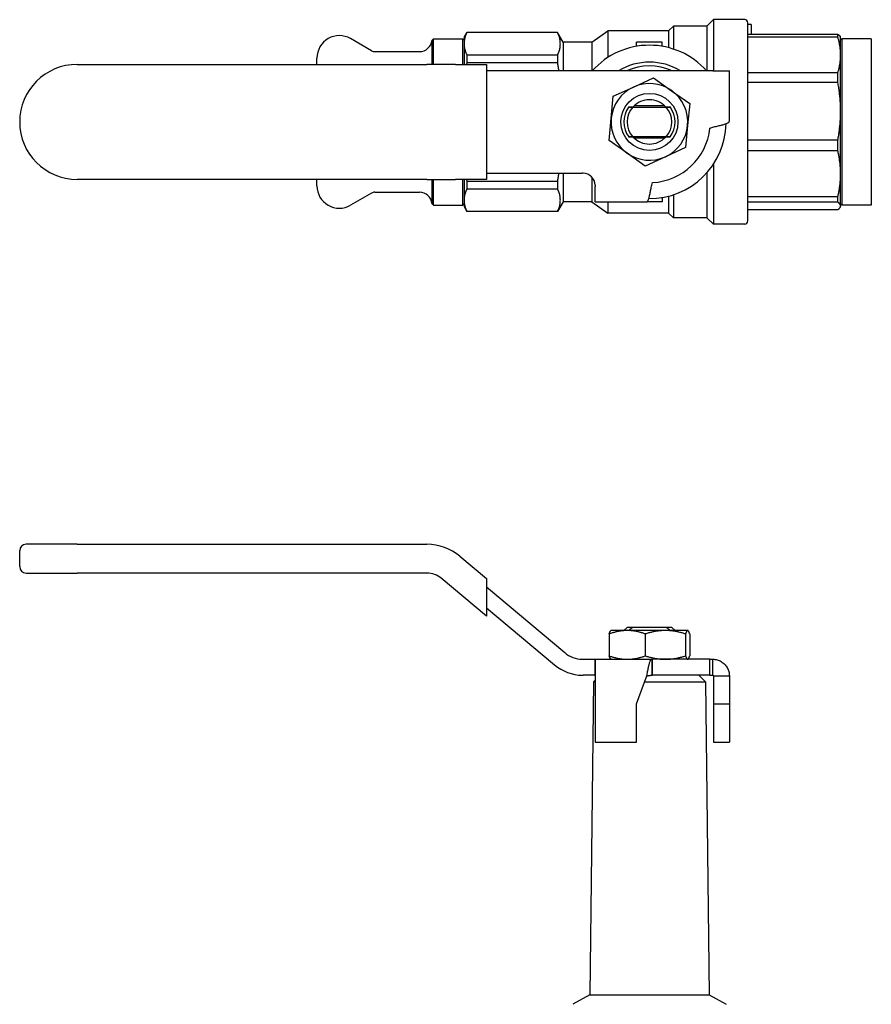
# Model space of a CAD drawing. Header units: millimetres. Extents: x 72 to 3756, y 31 to 364.
# Tile 2 of 3: x 228 to 361, y 210 to 364. Entities that reach past the tile are written whole.
import ezdxf

# ---------------------------------------------------------------- set-up
doc = ezdxf.new("R2010")
doc.units = ezdxf.units.MM
doc.layers.add('DETAIL', color=2, linetype='Continuous')

msp = doc.modelspace()

# ---------------------------------------------------------------- linework, layer by layer
at = {"layer": 'DETAIL'}
for p, q in [((335.63, 363.14), (336.63, 364.14)), ((336.63, 364.14), (336.63, 356.14)), ((341.53, 364.14), (336.63, 364.14)), ((342.03, 332.64), (342.03, 363.64)), ((297.63, 361.39), (298.06, 362.14)), ((298.06, 362.14), (298.06, 362.11)), ((312.26, 362.14), (298.06, 362.14)), ((312.26, 362.11), (298.06, 362.11)), ((312.26, 362.14), (312.26, 362.11)), ((313.13, 360.64), (312.26, 362.14)), ((317.63, 360.64), (320.13, 362.39)), ((320.13, 362.39), (320.13, 358.22)), ((329.63, 362.39), (320.13, 362.39)), ((329.63, 362.39), (330.38, 363.14)), ((329.63, 362.39), (329.63, 359.75)), ((330.38, 363.14), (330.38, 359.53)), ((335.63, 363.14), (330.38, 363.14)), ((335.63, 363.14), (335.63, 356.14)), ((342.53, 363.4), (342.03, 363.4)), ((342.53, 363.4), (342.53, 361.85)), ((283.17, 359.27), (279.88, 361.17)), ((292.63, 360.94), (292.83, 361.14)), ((292.63, 357.14), (292.63, 360.94)), ((292.83, 357.14), (292.83, 361.14)), ((292.83, 361.14), (297.43, 361.14)), ((297.43, 357.14), (297.43, 361.14)), ((297.63, 360.94), (297.43, 361.14)), ((297.63, 361.39), (297.63, 360.38)), ((313.13, 360.64), (313.13, 356.14)), ((317.63, 360.64), (313.13, 360.64)), ((317.63, 360.64), (317.63, 356.14)), ((324.63, 359.97), (324.63, 360.64)), ((328.63, 360.64), (324.63, 360.64)), ((328.63, 359.97), (328.63, 360.64)), ((342.03, 361.85), (356.1, 361.85)), ((356.1, 361.38), (342.03, 361.38)), ((356.1, 361.38), (356.1, 361.85)), ((356.53, 361.39), (356.47, 361.49)), ((356.53, 358.61), (356.53, 361.39)), ((356.53, 360.94), (356.73, 361.14)), ((356.73, 361.14), (356.73, 335.14)), ((361.33, 361.14), (356.73, 361.14)), ((361.33, 361.14), (361.33, 335.14)), ((283.67, 359.14), (290.64, 359.14)), ((297.63, 360.38), (297.63, 357.14)), ((274.63, 357.14), (274.63, 358.14)), ((298.06, 358.65), (312.26, 358.65)), ((298.06, 358.65), (298.06, 357.38)), ((312.26, 358.65), (312.26, 357.38)), ((356.53, 349.81), (356.53, 358.61)), ((237.13, 357.14), (291.82, 357.14)), ((296.32, 357.14), (291.82, 357.14)), ((296.32, 357.14), (301.13, 357.14)), ((312.26, 357.38), (298.06, 357.38)), ((301.13, 357.14), (301.13, 356.14)), ((313.38, 356.14), (301.13, 356.14)), ((301.13, 356.14), (301.13, 340.14)), ((316.27, 356.14), (313.38, 356.14)), ((336.53, 356.14), (316.27, 356.14)), ((336.53, 356.14), (339.13, 356.14)), ((339.13, 348.24), (339.13, 356.14)), ((324.13, 353.59), (327.28, 355.03)), ((327.28, 355.03), (330.1, 353.03)), ((342.03, 355.85), (356.1, 355.85)), ((356.1, 354.29), (356.1, 355.85)), ((320.98, 352.15), (324.13, 353.59)), ((330.1, 353.03), (332.93, 351.02)), ((356.1, 354.29), (342.03, 354.29)), ((320.66, 348.7), (320.98, 352.15)), ((323.39, 350.49), (323.38, 350.47)), ((324.01, 350.46), (329.25, 350.46)), ((329.02, 350.64), (324.24, 350.64)), ((329.88, 350.47), (329.87, 350.49)), ((332.93, 351.02), (332.6, 347.57)), ((356.53, 340.03), (356.53, 349.81)), ((320.33, 345.25), (320.66, 348.7)), ((332.6, 347.57), (332.28, 344.12)), ((336.08, 347.14), (336.53, 347.33)), ((323.15, 343.24), (320.33, 345.25)), ((323.38, 345.8), (323.39, 345.79)), ((329.25, 345.81), (324.01, 345.81)), ((324.24, 345.64), (329.02, 345.64)), ((329.87, 345.79), (329.88, 345.8)), ((342.03, 345.33), (356.1, 345.33)), ((356.1, 343.6), (356.1, 345.33)), ((332.28, 344.12), (329.13, 342.68)), ((356.1, 343.6), (342.03, 343.6)), ((325.98, 341.24), (323.15, 343.24)), ((329.13, 342.68), (325.98, 341.24)), ((336.63, 341.5), (336.63, 332.14)), ((291.82, 339.14), (237.13, 339.14)), ((274.63, 338.14), (274.63, 339.14)), ((291.82, 339.14), (296.32, 339.14)), ((292.63, 335.34), (292.63, 339.14)), ((292.83, 335.14), (292.83, 339.14)), ((301.13, 339.14), (296.32, 339.14)), ((297.43, 335.14), (297.43, 339.14)), ((297.63, 339.14), (297.63, 335.89)), ((301.13, 340.14), (313.38, 340.14)), ((301.13, 340.14), (301.13, 339.14)), ((313.13, 340.14), (313.13, 335.64)), ((313.38, 340.14), (316.13, 340.14)), ((317.63, 339.46), (317.63, 335.64)), ((335.63, 340.2), (335.63, 333.14)), ((356.53, 334.99), (356.53, 340.03)), ((298.06, 338.89), (312.26, 338.89)), ((298.06, 338.89), (298.06, 337.62)), ((312.26, 337.62), (298.06, 337.62)), ((312.26, 338.89), (312.26, 337.62)), ((318.13, 335.64), (318.13, 338.04)), ((326.98, 338.24), (327.13, 338.65)), ((283.17, 337), (279.88, 335.1)), ((283.67, 337.14), (290.64, 337.14)), ((297.63, 335.89), (297.63, 334.89)), ((328.63, 336.3), (328.63, 335.64)), ((329.63, 336.52), (329.63, 333.89)), ((330.38, 336.74), (330.38, 333.14)), ((342.03, 336.45), (356.1, 336.45)), ((356.1, 335.56), (356.1, 336.45)), ((292.63, 335.34), (292.83, 335.14)), ((292.83, 335.14), (297.43, 335.14)), ((297.63, 335.34), (297.43, 335.14)), ((297.63, 334.89), (298.06, 334.14)), ((313.13, 335.64), (312.26, 334.14)), ((317.63, 335.64), (313.13, 335.64)), ((317.63, 335.64), (320.13, 333.89)), ((318.13, 335.64), (326.22, 335.64)), ((320.13, 335.64), (320.13, 333.89)), ((328.63, 335.64), (326.22, 335.64)), ((356.1, 335.56), (342.03, 335.56)), ((342.03, 334.42), (356.1, 334.42)), ((356.53, 334.89), (356.47, 334.78)), ((356.53, 335.34), (356.73, 335.14)), ((356.53, 334.89), (356.53, 334.99)), ((361.33, 335.14), (356.73, 335.14)), ((298.06, 334.16), (312.26, 334.16)), ((298.06, 334.16), (298.06, 334.14)), ((312.26, 334.14), (298.06, 334.14)), ((312.26, 334.16), (312.26, 334.14)), ((329.63, 333.89), (320.13, 333.89)), ((329.63, 333.89), (330.38, 333.14)), ((335.63, 333.14), (330.38, 333.14)), ((335.63, 333.14), (336.63, 332.14)), ((341.53, 332.14), (336.63, 332.14)), ((237.13, 282.06), (229.13, 282.06)), ((237.13, 282.06), (291.82, 282.06)), ((228.13, 278.56), (228.13, 281.06)), ((296.96, 280.19), (301.13, 276.7)), ((229.13, 277.56), (237.13, 277.56)), ((291.82, 277.56), (237.13, 277.56)), ((301.13, 270.82), (294.07, 276.75)), ((301.13, 276.7), (301.13, 275.39)), ((301.13, 275.39), (313.38, 265.12)), ((301.13, 275.39), (301.13, 272.13)), ((301.13, 272.13), (311.77, 263.2)), ((301.13, 272.13), (301.13, 270.82)), ((320.63, 268.56), (320.6, 268.55)), ((323.15, 268.56), (320.63, 268.56)), ((323.13, 269.06), (322.63, 268.56)), ((324.01, 269.06), (323.13, 269.06)), ((329.13, 268.56), (323.15, 268.56)), ((329.25, 269.06), (324.01, 269.06)), ((332.6, 268.56), (329.13, 268.56)), ((330.13, 269.06), (329.25, 269.06)), ((330.13, 269.06), (330.63, 268.56)), ((332.6, 268.56), (332.63, 268.56)), ((332.63, 268.56), (332.66, 268.55)), ((320.33, 268.03), (320.33, 264.6)), ((325.98, 268.03), (325.98, 264.6)), ((332.28, 268.03), (332.28, 264.6)), ((332.93, 268.03), (332.93, 264.6)), ((316.27, 264.06), (318.13, 264.06)), ((318.13, 264.06), (326.98, 264.06)), ((318.13, 264.06), (318.13, 262.14)), ((318.13, 261.46), (318.13, 264.06)), ((320.63, 264.06), (320.6, 264.08)), ((326.98, 264.06), (327.13, 264.06)), ((326.98, 264.06), (326.98, 262.81)), ((336.08, 264.06), (327.13, 264.06)), ((327.13, 261.56), (327.13, 264.06)), ((332.63, 264.06), (332.66, 264.08)), ((336.08, 264.06), (336.53, 264.06)), ((336.08, 261.56), (336.08, 264.06)), ((336.53, 262.81), (336.53, 264.06)), ((318.13, 262.14), (318.13, 261.56)), ((326.98, 262.81), (326.98, 261.56)), ((336.53, 261.56), (336.53, 262.81)), ((318.13, 261.56), (316.27, 261.56)), ((317.87, 260.55), (317.28, 211.57)), ((318.13, 260.81), (317.87, 260.55)), ((317.87, 260.55), (318.13, 260.55)), ((318.13, 261.46), (318.13, 251.07)), ((324.63, 257.07), (326.22, 261.46)), ((325.89, 260.55), (335.39, 260.55)), ((326.98, 261.56), (327.13, 261.56)), ((336.08, 261.56), (327.13, 261.56)), ((334.38, 261.56), (335.39, 260.55)), ((335.39, 260.55), (335.98, 211.57)), ((336.08, 261.56), (336.53, 261.56)), ((336.63, 261.46), (337.88, 261.46)), ((336.63, 261.46), (336.63, 257.07)), ((337.88, 261.46), (339.13, 261.46)), ((339.13, 261.46), (339.13, 257.07)), ((324.63, 251.07), (324.63, 257.07)), ((336.63, 257.07), (339.13, 257.07)), ((336.63, 257.07), (336.63, 251.07)), ((339.13, 257.07), (339.13, 251.07)), ((318.13, 251.07), (324.63, 251.07)), ((336.63, 251.07), (339.13, 251.07)), ((317.28, 211.57), (314.63, 210.08)), ((317.28, 211.57), (335.98, 211.57)), ((335.98, 211.57), (338.63, 210.08))]:
    msp.add_line(p, q, dxfattribs=at)
at = {"layer": 'DETAIL', "flags": 128}
for points in [[(298.06, 362.11), (298.03, 362.03), (298, 361.96), (297.96, 361.89), (297.93, 361.82), (297.9, 361.75), (297.88, 361.68), (297.85, 361.6), (297.83, 361.53), (297.8, 361.46), (297.78, 361.39), (297.76, 361.32), (297.74, 361.24), (297.72, 361.17), (297.71, 361.1), (297.69, 361.03), (297.68, 360.95), (297.67, 360.88), (297.66, 360.81), (297.65, 360.74), (297.64, 360.67), (297.64, 360.59), (297.63, 360.52), (297.63, 360.45), (297.63, 360.38)], [(312.26, 358.65), (312.33, 358.79), (312.39, 358.93), (312.45, 359.08), (312.5, 359.22), (312.55, 359.36), (312.59, 359.51), (312.62, 359.65), (312.65, 359.8), (312.67, 359.94), (312.68, 360.08), (312.69, 360.23), (312.7, 360.37), (312.69, 360.52), (312.68, 360.66), (312.67, 360.81), (312.65, 360.95), (312.62, 361.1), (312.59, 361.24), (312.55, 361.39), (312.5, 361.53), (312.45, 361.67), (312.39, 361.82), (312.33, 361.96), (312.26, 362.11)], [(356.1, 361.85), (356.12, 361.84), (356.14, 361.82), (356.16, 361.81), (356.18, 361.79), (356.2, 361.78), (356.22, 361.76), (356.24, 361.75), (356.26, 361.73), (356.27, 361.72), (356.29, 361.7), (356.31, 361.69), (356.32, 361.67), (356.34, 361.66), (356.35, 361.64), (356.37, 361.63), (356.38, 361.61), (356.39, 361.6), (356.41, 361.58), (356.42, 361.57), (356.43, 361.55), (356.44, 361.54), (356.45, 361.52), (356.46, 361.51), (356.47, 361.49)], [(356.53, 358.61), (356.53, 358.73), (356.53, 358.84), (356.52, 358.96), (356.52, 359.07), (356.51, 359.19), (356.5, 359.31), (356.49, 359.42), (356.48, 359.54), (356.47, 359.65), (356.45, 359.77), (356.44, 359.88), (356.42, 360), (356.4, 360.11), (356.38, 360.23), (356.36, 360.35), (356.33, 360.46), (356.31, 360.58), (356.28, 360.69), (356.25, 360.81), (356.23, 360.92), (356.2, 361.04), (356.16, 361.15), (356.13, 361.27), (356.1, 361.38)], [(297.63, 360.38), (297.63, 360.3), (297.63, 360.23), (297.64, 360.16), (297.64, 360.09), (297.65, 360.02), (297.66, 359.94), (297.67, 359.87), (297.68, 359.8), (297.69, 359.73), (297.71, 359.66), (297.72, 359.58), (297.74, 359.51), (297.76, 359.44), (297.78, 359.37), (297.8, 359.29), (297.83, 359.22), (297.85, 359.15), (297.88, 359.08), (297.9, 359.01), (297.93, 358.93), (297.96, 358.86), (298, 358.79), (298.03, 358.72), (298.06, 358.65)], [(356.1, 355.85), (356.13, 355.96), (356.16, 356.08), (356.2, 356.19), (356.23, 356.31), (356.26, 356.42), (356.28, 356.54), (356.31, 356.65), (356.33, 356.77), (356.36, 356.88), (356.38, 357), (356.4, 357.11), (356.42, 357.23), (356.44, 357.34), (356.45, 357.46), (356.47, 357.57), (356.48, 357.69), (356.49, 357.8), (356.5, 357.92), (356.51, 358.04), (356.52, 358.15), (356.52, 358.27), (356.53, 358.38), (356.53, 358.5), (356.53, 358.61)], [(298.06, 357.38), (298.06, 357.37), (298.06, 357.36), (298.06, 357.35), (298.05, 357.34), (298.05, 357.33), (298.05, 357.32), (298.05, 357.31), (298.05, 357.3), (298.04, 357.29), (298.04, 357.28), (298.04, 357.27), (298.04, 357.26), (298.04, 357.25), (298.03, 357.24), (298.03, 357.23), (298.03, 357.22), (298.03, 357.21), (298.03, 357.2), (298.02, 357.19), (298.02, 357.18), (298.02, 357.17), (298.02, 357.16), (298.02, 357.15), (298.01, 357.14)], [(312.48, 356.14), (312.47, 356.19), (312.47, 356.24), (312.46, 356.29), (312.45, 356.34), (312.44, 356.4), (312.43, 356.45), (312.42, 356.5), (312.42, 356.55), (312.41, 356.6), (312.4, 356.66), (312.39, 356.71), (312.38, 356.76), (312.37, 356.81), (312.36, 356.86), (312.35, 356.92), (312.34, 356.97), (312.33, 357.02), (312.32, 357.07), (312.31, 357.12), (312.3, 357.18), (312.29, 357.23), (312.28, 357.28), (312.27, 357.33), (312.26, 357.38)], [(356.53, 349.81), (356.53, 350), (356.53, 350.18), (356.52, 350.37), (356.52, 350.56), (356.51, 350.74), (356.5, 350.93), (356.49, 351.12), (356.48, 351.31), (356.47, 351.49), (356.45, 351.68), (356.44, 351.87), (356.42, 352.06), (356.4, 352.24), (356.38, 352.43), (356.36, 352.62), (356.33, 352.8), (356.31, 352.99), (356.28, 353.18), (356.25, 353.36), (356.23, 353.55), (356.2, 353.74), (356.16, 353.92), (356.13, 354.11), (356.1, 354.29)], [(323.38, 350.47), (323.41, 350.47), (323.44, 350.47), (323.46, 350.47), (323.49, 350.47), (323.51, 350.47), (323.54, 350.47), (323.57, 350.47), (323.59, 350.47), (323.62, 350.47), (323.64, 350.47), (323.67, 350.47), (323.7, 350.47), (323.72, 350.47), (323.75, 350.47), (323.78, 350.47), (323.8, 350.46), (323.83, 350.46), (323.85, 350.46), (323.88, 350.46), (323.91, 350.46), (323.93, 350.46), (323.96, 350.46), (323.99, 350.46), (324.01, 350.46)], [(323.39, 350.49), (323.42, 350.49), (323.46, 350.49), (323.49, 350.49), (323.52, 350.49), (323.55, 350.49), (323.58, 350.49), (323.61, 350.49), (323.64, 350.49), (323.67, 350.49), (323.7, 350.49), (323.73, 350.49), (323.76, 350.49), (323.79, 350.49), (323.82, 350.49), (323.85, 350.49), (323.88, 350.5), (323.91, 350.5), (323.94, 350.5), (323.97, 350.5), (323.99, 350.5), (324.02, 350.5), (324.05, 350.5), (324.08, 350.5), (324.11, 350.5)], [(329.15, 350.5), (329.18, 350.5), (329.21, 350.5), (329.24, 350.5), (329.27, 350.5), (329.29, 350.5), (329.32, 350.5), (329.35, 350.5), (329.38, 350.5), (329.41, 350.49), (329.44, 350.49), (329.47, 350.49), (329.5, 350.49), (329.53, 350.49), (329.56, 350.49), (329.59, 350.49), (329.62, 350.49), (329.65, 350.49), (329.68, 350.49), (329.71, 350.49), (329.74, 350.49), (329.77, 350.49), (329.8, 350.49), (329.83, 350.49), (329.87, 350.49)], [(329.25, 350.46), (329.27, 350.46), (329.3, 350.46), (329.33, 350.46), (329.35, 350.46), (329.38, 350.46), (329.41, 350.46), (329.43, 350.46), (329.46, 350.46), (329.48, 350.47), (329.51, 350.47), (329.54, 350.47), (329.56, 350.47), (329.59, 350.47), (329.62, 350.47), (329.64, 350.47), (329.67, 350.47), (329.69, 350.47), (329.72, 350.47), (329.75, 350.47), (329.77, 350.47), (329.8, 350.47), (329.82, 350.47), (329.85, 350.47), (329.88, 350.47)], [(356.1, 345.33), (356.13, 345.51), (356.16, 345.7), (356.2, 345.88), (356.23, 346.07), (356.26, 346.26), (356.28, 346.44), (356.31, 346.63), (356.33, 346.82), (356.36, 347), (356.38, 347.19), (356.4, 347.38), (356.42, 347.56), (356.44, 347.75), (356.45, 347.94), (356.47, 348.13), (356.48, 348.31), (356.49, 348.5), (356.5, 348.69), (356.51, 348.87), (356.52, 349.06), (356.52, 349.25), (356.53, 349.44), (356.53, 349.62), (356.53, 349.81)], [(336.53, 347.33), (336.7, 347.37), (336.87, 347.41), (337.04, 347.44), (337.2, 347.48), (337.37, 347.52), (337.52, 347.56), (337.68, 347.6), (337.83, 347.63), (337.97, 347.67), (338.11, 347.71), (338.24, 347.75), (338.37, 347.79), (338.48, 347.82), (338.59, 347.86), (338.69, 347.9), (338.78, 347.94), (338.86, 347.98), (338.93, 348.01), (338.99, 348.05), (339.04, 348.09), (339.08, 348.13), (339.11, 348.17), (339.12, 348.2), (339.13, 348.24)], [(324.01, 345.81), (323.99, 345.81), (323.96, 345.81), (323.93, 345.81), (323.91, 345.81), (323.88, 345.81), (323.85, 345.81), (323.83, 345.81), (323.8, 345.81), (323.78, 345.81), (323.75, 345.8), (323.72, 345.8), (323.7, 345.8), (323.67, 345.8), (323.64, 345.8), (323.62, 345.8), (323.59, 345.8), (323.57, 345.8), (323.54, 345.8), (323.51, 345.8), (323.49, 345.8), (323.46, 345.8), (323.44, 345.8), (323.41, 345.8), (323.38, 345.8)], [(324.11, 345.77), (324.08, 345.77), (324.05, 345.77), (324.02, 345.77), (323.99, 345.77), (323.97, 345.77), (323.94, 345.77), (323.91, 345.77), (323.88, 345.78), (323.85, 345.78), (323.82, 345.78), (323.79, 345.78), (323.76, 345.78), (323.73, 345.78), (323.7, 345.78), (323.67, 345.78), (323.64, 345.78), (323.61, 345.78), (323.58, 345.78), (323.55, 345.78), (323.52, 345.78), (323.49, 345.78), (323.46, 345.78), (323.42, 345.78), (323.39, 345.79)], [(329.87, 345.79), (329.83, 345.78), (329.8, 345.78), (329.77, 345.78), (329.74, 345.78), (329.71, 345.78), (329.68, 345.78), (329.65, 345.78), (329.62, 345.78), (329.59, 345.78), (329.56, 345.78), (329.53, 345.78), (329.5, 345.78), (329.47, 345.78), (329.44, 345.78), (329.41, 345.78), (329.38, 345.78), (329.35, 345.77), (329.32, 345.77), (329.29, 345.77), (329.27, 345.77), (329.24, 345.77), (329.21, 345.77), (329.18, 345.77), (329.15, 345.77)], [(329.88, 345.8), (329.85, 345.8), (329.82, 345.8), (329.8, 345.8), (329.77, 345.8), (329.75, 345.8), (329.72, 345.8), (329.69, 345.8), (329.67, 345.8), (329.64, 345.8), (329.62, 345.8), (329.59, 345.8), (329.56, 345.8), (329.54, 345.8), (329.51, 345.8), (329.48, 345.81), (329.46, 345.81), (329.43, 345.81), (329.41, 345.81), (329.38, 345.81), (329.35, 345.81), (329.33, 345.81), (329.3, 345.81), (329.27, 345.81), (329.25, 345.81)], [(356.53, 340.03), (356.53, 340.17), (356.53, 340.32), (356.52, 340.47), (356.52, 340.62), (356.51, 340.77), (356.5, 340.92), (356.49, 341.07), (356.48, 341.22), (356.47, 341.37), (356.45, 341.52), (356.44, 341.67), (356.42, 341.82), (356.4, 341.96), (356.38, 342.11), (356.36, 342.26), (356.33, 342.41), (356.31, 342.56), (356.28, 342.71), (356.25, 342.86), (356.23, 343.01), (356.2, 343.16), (356.16, 343.3), (356.13, 343.45), (356.1, 343.6)], [(298.01, 339.14), (298.02, 339.13), (298.02, 339.11), (298.02, 339.1), (298.02, 339.09), (298.02, 339.08), (298.03, 339.07), (298.03, 339.06), (298.03, 339.05), (298.03, 339.04), (298.03, 339.03), (298.04, 339.02), (298.04, 339.01), (298.04, 339), (298.04, 338.99), (298.04, 338.98), (298.05, 338.97), (298.05, 338.96), (298.05, 338.95), (298.05, 338.94), (298.05, 338.93), (298.06, 338.92), (298.06, 338.91), (298.06, 338.9), (298.06, 338.89)], [(312.26, 338.89), (312.27, 338.94), (312.28, 338.99), (312.29, 339.04), (312.3, 339.1), (312.31, 339.15), (312.32, 339.2), (312.33, 339.25), (312.34, 339.3), (312.35, 339.36), (312.36, 339.41), (312.37, 339.46), (312.38, 339.51), (312.39, 339.56), (312.4, 339.62), (312.41, 339.67), (312.42, 339.72), (312.42, 339.77), (312.43, 339.82), (312.44, 339.88), (312.45, 339.93), (312.46, 339.98), (312.47, 340.03), (312.47, 340.08), (312.48, 340.14)], [(356.1, 336.45), (356.13, 336.6), (356.16, 336.75), (356.2, 336.9), (356.23, 337.05), (356.26, 337.19), (356.28, 337.34), (356.31, 337.49), (356.33, 337.64), (356.36, 337.79), (356.38, 337.94), (356.4, 338.09), (356.42, 338.24), (356.44, 338.38), (356.45, 338.53), (356.47, 338.68), (356.48, 338.83), (356.49, 338.98), (356.5, 339.13), (356.51, 339.28), (356.52, 339.43), (356.52, 339.58), (356.53, 339.73), (356.53, 339.88), (356.53, 340.03)], [(298.06, 337.62), (298.03, 337.55), (298, 337.48), (297.96, 337.41), (297.93, 337.34), (297.9, 337.26), (297.88, 337.19), (297.85, 337.12), (297.83, 337.05), (297.8, 336.98), (297.78, 336.9), (297.76, 336.83), (297.74, 336.76), (297.72, 336.69), (297.71, 336.62), (297.69, 336.54), (297.68, 336.47), (297.67, 336.4), (297.66, 336.33), (297.65, 336.26), (297.64, 336.18), (297.64, 336.11), (297.63, 336.04), (297.63, 335.97), (297.63, 335.89)], [(312.26, 334.16), (312.33, 334.31), (312.39, 334.45), (312.45, 334.59), (312.5, 334.74), (312.55, 334.88), (312.59, 335.03), (312.62, 335.17), (312.65, 335.31), (312.67, 335.46), (312.68, 335.6), (312.69, 335.75), (312.7, 335.89), (312.69, 336.03), (312.68, 336.18), (312.67, 336.32), (312.65, 336.47), (312.62, 336.61), (312.59, 336.76), (312.55, 336.9), (312.5, 337.05), (312.45, 337.19), (312.39, 337.34), (312.33, 337.48), (312.26, 337.62)], [(326.22, 335.64), (326.25, 335.64), (326.28, 335.66), (326.31, 335.69), (326.34, 335.72), (326.38, 335.77), (326.41, 335.83), (326.44, 335.9), (326.47, 335.98), (326.5, 336.07), (326.53, 336.17), (326.57, 336.28), (326.6, 336.4), (326.63, 336.52), (326.66, 336.65), (326.69, 336.79), (326.73, 336.94), (326.76, 337.09), (326.79, 337.24), (326.82, 337.4), (326.85, 337.56), (326.89, 337.73), (326.92, 337.9), (326.95, 338.07), (326.98, 338.24)], [(297.63, 335.89), (297.63, 335.82), (297.63, 335.75), (297.64, 335.68), (297.64, 335.61), (297.65, 335.53), (297.66, 335.46), (297.67, 335.39), (297.68, 335.32), (297.69, 335.24), (297.71, 335.17), (297.72, 335.1), (297.74, 335.03), (297.76, 334.96), (297.78, 334.88), (297.8, 334.81), (297.83, 334.74), (297.85, 334.67), (297.88, 334.6), (297.9, 334.52), (297.93, 334.45), (297.96, 334.38), (298, 334.31), (298.03, 334.24), (298.06, 334.16)], [(356.53, 334.99), (356.53, 335.02), (356.53, 335.04), (356.52, 335.06), (356.52, 335.09), (356.51, 335.11), (356.5, 335.13), (356.49, 335.16), (356.48, 335.18), (356.47, 335.21), (356.45, 335.23), (356.44, 335.25), (356.42, 335.28), (356.4, 335.3), (356.38, 335.33), (356.36, 335.35), (356.33, 335.37), (356.31, 335.4), (356.28, 335.42), (356.25, 335.44), (356.23, 335.47), (356.2, 335.49), (356.16, 335.52), (356.13, 335.54), (356.1, 335.56)], [(356.1, 334.42), (356.13, 334.44), (356.16, 334.47), (356.2, 334.49), (356.23, 334.52), (356.26, 334.54), (356.28, 334.56), (356.31, 334.59), (356.33, 334.61), (356.36, 334.63), (356.38, 334.66), (356.4, 334.68), (356.42, 334.71), (356.44, 334.73), (356.45, 334.75), (356.47, 334.78), (356.48, 334.8), (356.49, 334.82), (356.5, 334.85), (356.51, 334.87), (356.52, 334.9), (356.52, 334.92), (356.53, 334.94), (356.53, 334.97), (356.53, 334.99)], [(323.15, 268.56), (323.04, 268.56), (322.92, 268.56), (322.8, 268.56), (322.68, 268.55), (322.56, 268.54), (322.44, 268.53), (322.32, 268.51), (322.2, 268.5), (322.08, 268.48), (321.97, 268.46), (321.85, 268.44), (321.73, 268.42), (321.61, 268.4), (321.49, 268.37), (321.38, 268.34), (321.26, 268.31), (321.14, 268.28), (321.03, 268.25), (320.91, 268.22), (320.79, 268.18), (320.68, 268.15), (320.56, 268.11), (320.45, 268.07), (320.33, 268.03)], [(320.33, 268.03), (320.34, 268.06), (320.35, 268.1), (320.36, 268.13), (320.38, 268.16), (320.39, 268.19), (320.4, 268.22), (320.41, 268.25), (320.42, 268.27), (320.43, 268.3), (320.44, 268.32), (320.45, 268.35), (320.47, 268.37), (320.48, 268.39), (320.49, 268.41), (320.5, 268.43), (320.51, 268.45), (320.52, 268.47), (320.53, 268.48), (320.55, 268.5), (320.56, 268.51), (320.57, 268.52), (320.58, 268.53), (320.59, 268.54), (320.6, 268.55)], [(325.98, 268.03), (325.86, 268.07), (325.75, 268.11), (325.63, 268.14), (325.52, 268.18), (325.4, 268.22), (325.29, 268.25), (325.17, 268.28), (325.05, 268.31), (324.94, 268.34), (324.82, 268.37), (324.7, 268.4), (324.58, 268.42), (324.46, 268.44), (324.35, 268.46), (324.23, 268.48), (324.11, 268.5), (323.99, 268.51), (323.87, 268.53), (323.75, 268.54), (323.63, 268.55), (323.51, 268.56), (323.39, 268.56), (323.27, 268.56), (323.15, 268.56)], [(324.01, 269.06), (323.99, 269.04), (323.96, 269.02), (323.93, 269), (323.91, 268.98), (323.88, 268.96), (323.85, 268.94), (323.83, 268.92), (323.8, 268.9), (323.78, 268.88), (323.75, 268.86), (323.72, 268.84), (323.7, 268.82), (323.67, 268.8), (323.64, 268.78), (323.62, 268.76), (323.59, 268.73), (323.57, 268.71), (323.54, 268.69), (323.51, 268.67), (323.49, 268.65), (323.46, 268.63), (323.44, 268.61), (323.41, 268.59), (323.38, 268.56)], [(329.13, 268.56), (328.99, 268.56), (328.86, 268.56), (328.73, 268.56), (328.6, 268.55), (328.46, 268.54), (328.33, 268.53), (328.2, 268.51), (328.06, 268.5), (327.93, 268.48), (327.8, 268.46), (327.67, 268.44), (327.54, 268.42), (327.41, 268.4), (327.28, 268.37), (327.14, 268.34), (327.01, 268.31), (326.88, 268.28), (326.75, 268.25), (326.62, 268.22), (326.49, 268.18), (326.37, 268.15), (326.24, 268.11), (326.11, 268.07), (325.98, 268.03)], [(332.28, 268.03), (332.15, 268.07), (332.02, 268.11), (331.89, 268.15), (331.76, 268.18), (331.63, 268.22), (331.5, 268.25), (331.37, 268.28), (331.24, 268.31), (331.11, 268.34), (330.98, 268.37), (330.85, 268.4), (330.72, 268.42), (330.59, 268.44), (330.46, 268.46), (330.32, 268.48), (330.19, 268.5), (330.06, 268.51), (329.93, 268.53), (329.8, 268.54), (329.66, 268.55), (329.53, 268.56), (329.4, 268.56), (329.26, 268.56), (329.13, 268.56)], [(329.88, 268.56), (329.85, 268.59), (329.82, 268.61), (329.8, 268.63), (329.77, 268.65), (329.75, 268.67), (329.72, 268.69), (329.69, 268.71), (329.67, 268.73), (329.64, 268.76), (329.62, 268.78), (329.59, 268.8), (329.56, 268.82), (329.54, 268.84), (329.51, 268.86), (329.48, 268.88), (329.46, 268.9), (329.43, 268.92), (329.41, 268.94), (329.38, 268.96), (329.35, 268.98), (329.33, 269), (329.3, 269.02), (329.27, 269.04), (329.25, 269.06)], [(332.6, 268.56), (332.59, 268.56), (332.58, 268.56), (332.56, 268.56), (332.55, 268.55), (332.53, 268.54), (332.52, 268.53), (332.51, 268.51), (332.49, 268.5), (332.48, 268.48), (332.47, 268.46), (332.45, 268.44), (332.44, 268.42), (332.43, 268.4), (332.41, 268.37), (332.4, 268.34), (332.38, 268.31), (332.37, 268.28), (332.36, 268.25), (332.34, 268.22), (332.33, 268.18), (332.32, 268.15), (332.3, 268.11), (332.29, 268.07), (332.28, 268.03)], [(332.93, 268.03), (332.92, 268.07), (332.9, 268.11), (332.89, 268.15), (332.88, 268.18), (332.86, 268.22), (332.85, 268.25), (332.84, 268.28), (332.82, 268.31), (332.81, 268.34), (332.79, 268.37), (332.78, 268.4), (332.77, 268.42), (332.75, 268.44), (332.74, 268.46), (332.73, 268.48), (332.71, 268.5), (332.7, 268.51), (332.69, 268.53), (332.67, 268.54), (332.66, 268.55), (332.64, 268.56), (332.63, 268.56), (332.62, 268.56), (332.6, 268.56)], [(320.6, 264.08), (320.59, 264.09), (320.58, 264.1), (320.57, 264.11), (320.56, 264.12), (320.55, 264.13), (320.53, 264.15), (320.52, 264.16), (320.51, 264.18), (320.5, 264.2), (320.49, 264.22), (320.48, 264.24), (320.47, 264.26), (320.45, 264.28), (320.44, 264.3), (320.43, 264.33), (320.42, 264.36), (320.41, 264.38), (320.4, 264.41), (320.39, 264.44), (320.38, 264.47), (320.36, 264.5), (320.35, 264.53), (320.34, 264.57), (320.33, 264.6)], [(320.33, 264.6), (320.45, 264.56), (320.56, 264.52), (320.68, 264.48), (320.79, 264.45), (320.91, 264.41), (321.03, 264.38), (321.14, 264.35), (321.26, 264.32), (321.38, 264.29), (321.49, 264.26), (321.61, 264.23), (321.73, 264.21), (321.85, 264.19), (321.97, 264.17), (322.08, 264.15), (322.2, 264.13), (322.32, 264.11), (322.44, 264.1), (322.56, 264.09), (322.68, 264.08), (322.8, 264.07), (322.92, 264.07), (323.04, 264.07), (323.15, 264.06)], [(323.15, 264.06), (323.27, 264.07), (323.39, 264.07), (323.51, 264.07), (323.63, 264.08), (323.75, 264.09), (323.87, 264.1), (323.99, 264.12), (324.11, 264.13), (324.23, 264.15), (324.35, 264.17), (324.46, 264.19), (324.58, 264.21), (324.7, 264.23), (324.82, 264.26), (324.94, 264.29), (325.05, 264.32), (325.17, 264.35), (325.29, 264.38), (325.4, 264.41), (325.52, 264.45), (325.63, 264.48), (325.75, 264.52), (325.86, 264.56), (325.98, 264.6)], [(325.98, 264.6), (326.11, 264.56), (326.24, 264.52), (326.37, 264.48), (326.5, 264.45), (326.62, 264.41), (326.75, 264.38), (326.88, 264.35), (327.01, 264.32), (327.15, 264.29), (327.28, 264.26), (327.41, 264.23), (327.54, 264.21), (327.67, 264.19), (327.8, 264.17), (327.93, 264.15), (328.06, 264.13), (328.2, 264.12), (328.33, 264.1), (328.46, 264.09), (328.59, 264.08), (328.73, 264.07), (328.86, 264.07), (328.99, 264.07), (329.13, 264.06)], [(326.22, 261.46), (326.25, 261.63), (326.28, 261.8), (326.31, 261.97), (326.34, 262.14), (326.38, 262.3), (326.41, 262.46), (326.44, 262.61), (326.47, 262.76), (326.5, 262.91), (326.53, 263.05), (326.57, 263.18), (326.6, 263.3), (326.63, 263.42), (326.66, 263.53), (326.69, 263.63), (326.73, 263.72), (326.76, 263.8), (326.79, 263.87), (326.82, 263.93), (326.85, 263.98), (326.89, 264.01), (326.92, 264.04), (326.95, 264.06), (326.98, 264.06)], [(329.13, 264.06), (329.26, 264.07), (329.4, 264.07), (329.53, 264.07), (329.66, 264.08), (329.79, 264.09), (329.93, 264.1), (330.06, 264.12), (330.19, 264.13), (330.32, 264.15), (330.46, 264.17), (330.59, 264.19), (330.72, 264.21), (330.85, 264.23), (330.98, 264.26), (331.11, 264.29), (331.24, 264.32), (331.37, 264.35), (331.5, 264.38), (331.63, 264.41), (331.76, 264.45), (331.89, 264.48), (332.02, 264.52), (332.15, 264.56), (332.28, 264.6)], [(332.28, 264.6), (332.29, 264.56), (332.3, 264.52), (332.32, 264.48), (332.33, 264.45), (332.34, 264.41), (332.36, 264.38), (332.37, 264.35), (332.38, 264.32), (332.4, 264.29), (332.41, 264.26), (332.43, 264.23), (332.44, 264.21), (332.45, 264.19), (332.47, 264.17), (332.48, 264.15), (332.49, 264.13), (332.51, 264.12), (332.52, 264.1), (332.53, 264.09), (332.55, 264.08), (332.56, 264.07), (332.58, 264.07), (332.59, 264.07), (332.6, 264.06)], [(332.6, 264.06), (332.62, 264.07), (332.63, 264.07), (332.64, 264.07), (332.66, 264.08), (332.67, 264.09), (332.69, 264.1), (332.7, 264.12), (332.71, 264.13), (332.73, 264.15), (332.74, 264.17), (332.75, 264.19), (332.77, 264.21), (332.78, 264.23), (332.79, 264.26), (332.81, 264.29), (332.82, 264.32), (332.84, 264.35), (332.85, 264.38), (332.86, 264.41), (332.88, 264.45), (332.89, 264.48), (332.9, 264.52), (332.92, 264.56), (332.93, 264.6)], [(336.53, 264.06), (336.7, 264.06), (336.87, 264.04), (337.04, 264.01), (337.2, 263.98), (337.37, 263.93), (337.52, 263.87), (337.68, 263.8), (337.83, 263.72), (337.97, 263.63), (338.11, 263.53), (338.24, 263.42), (338.37, 263.3), (338.48, 263.18), (338.59, 263.05), (338.69, 262.91), (338.78, 262.76), (338.86, 262.61), (338.93, 262.46), (338.99, 262.3), (339.04, 262.14), (339.08, 261.97), (339.11, 261.8), (339.12, 261.63), (339.13, 261.46)], [(318.13, 261.56), (318.13, 261.56), (318.13, 261.56), (318.13, 261.56), (318.13, 261.56), (318.13, 261.56), (318.13, 261.56), (318.13, 261.56), (318.13, 261.56), (318.13, 261.56), (318.13, 261.56), (318.13, 261.56), (318.13, 261.56), (318.13, 261.56), (318.13, 261.56), (318.13, 261.56), (318.13, 261.56), (318.13, 261.56), (318.13, 261.56), (318.13, 261.56), (318.13, 261.56), (318.13, 261.56), (318.13, 261.56), (318.13, 261.56), (318.13, 261.56)], [(326.22, 261.46), (326.25, 261.47), (326.28, 261.48), (326.31, 261.48), (326.34, 261.49), (326.38, 261.5), (326.41, 261.5), (326.44, 261.51), (326.47, 261.51), (326.5, 261.52), (326.53, 261.53), (326.57, 261.53), (326.6, 261.54), (326.63, 261.54), (326.66, 261.54), (326.69, 261.55), (326.73, 261.55), (326.76, 261.55), (326.79, 261.56), (326.82, 261.56), (326.85, 261.56), (326.89, 261.56), (326.92, 261.56), (326.95, 261.56), (326.98, 261.56)], [(336.53, 261.56), (336.54, 261.56), (336.54, 261.56), (336.55, 261.56), (336.56, 261.56), (336.56, 261.56), (336.57, 261.56), (336.57, 261.55), (336.58, 261.55), (336.59, 261.55), (336.59, 261.54), (336.6, 261.54), (336.6, 261.54), (336.61, 261.53), (336.61, 261.53), (336.61, 261.52), (336.62, 261.51), (336.62, 261.51), (336.62, 261.5), (336.62, 261.5), (336.63, 261.49), (336.63, 261.48), (336.63, 261.48), (336.63, 261.47), (336.63, 261.46)]]:
    msp.add_lwpolyline(points, dxfattribs=at)
at = {"layer": 'DETAIL'}
msp.add_circle((326.63, 348.14), 4.46, dxfattribs=at)
for centre, radius, start, end in [((341.53, 363.64), 0.5, 0, 90), ((278.13, 358.14), 3.5, 60, 180), ((290.64, 361.14), 2, 270, 354.2608), ((283.67, 360.14), 1, 240, 270), ((326.63, 348.14), 12, 41.8103, 138.1897), ((326.63, 348.14), 9.35, 58.8277, 121.1723), ((237.13, 348.14), 9, 90, 270), ((326.63, 348.14), 8.76, 65.9258, 114.0742), ((326.63, 348.14), 6, 114.6075, 174.6075), ((326.63, 348.14), 6, 54.6075, 114.6075), ((326.63, 348.14), 6, 354.6075, 54.6075), ((326.63, 348.14), 3.46, 43.1269, 136.8731), ((326.63, 348.14), 4, 144.2306, 215.7694), ((326.63, 348.14), 3.5, 138.3724, 221.6276), ((326.63, 348.14), 3.5, 318.3724, 41.6276), ((326.63, 348.14), 4, 324.2306, 35.7694), ((326.63, 348.14), 6, 174.6075, 234.6075), ((326.63, 348.14), 12, 269.4914, 358.7578), ((326.63, 348.14), 9.5, 273.017, 353.9577), ((326.63, 348.14), 6, 294.6075, 354.6075), ((326.63, 348.14), 3.46, 223.1269, 316.8731), ((326.63, 348.14), 6, 234.6075, 294.6075), ((316.13, 338.14), 2, 2.866, 86.0473), ((278.13, 338.14), 3.5, 180, 300), ((283.67, 336.14), 1, 90, 120), ((290.64, 335.14), 2, 5.7392, 90), ((341.53, 332.64), 0.5, 270, 0), ((229.13, 281.06), 1, 90, 180), ((291.82, 274.06), 8, 50, 90), ((229.13, 278.56), 1, 180, 270), ((291.82, 274.06), 3.5, 50, 90), ((316.27, 268.56), 4.5, 230, 268.2444), ((316.27, 268.56), 7, 230, 268.8715)]:
    msp.add_arc(centre, radius, start, end, dxfattribs=at)
for centre, major_axis, ratio, start_param, end_param in [((316.15, 338.46), (1.82, -0.13), 0.913705, 1.57074, 1.646224), ((318.13, 338.24), (0.03, -2.6), 0.000481, 4.712389, 4.786457), ((316.15, 264.81), (1.83, -0.06), 0.405413, 4.712378, 4.787862), ((318.13, 261.46), (0, 2.6), 0.012982, 6.209111, 6.283179), ((316.14, 262.09), (-1.92, 0.04), 0.274186, 1.570792, 1.642535)]:
    msp.add_ellipse(centre, major_axis=major_axis, ratio=ratio, start_param=start_param, end_param=end_param, dxfattribs=at)

doc.saveas('drawing.dxf')
